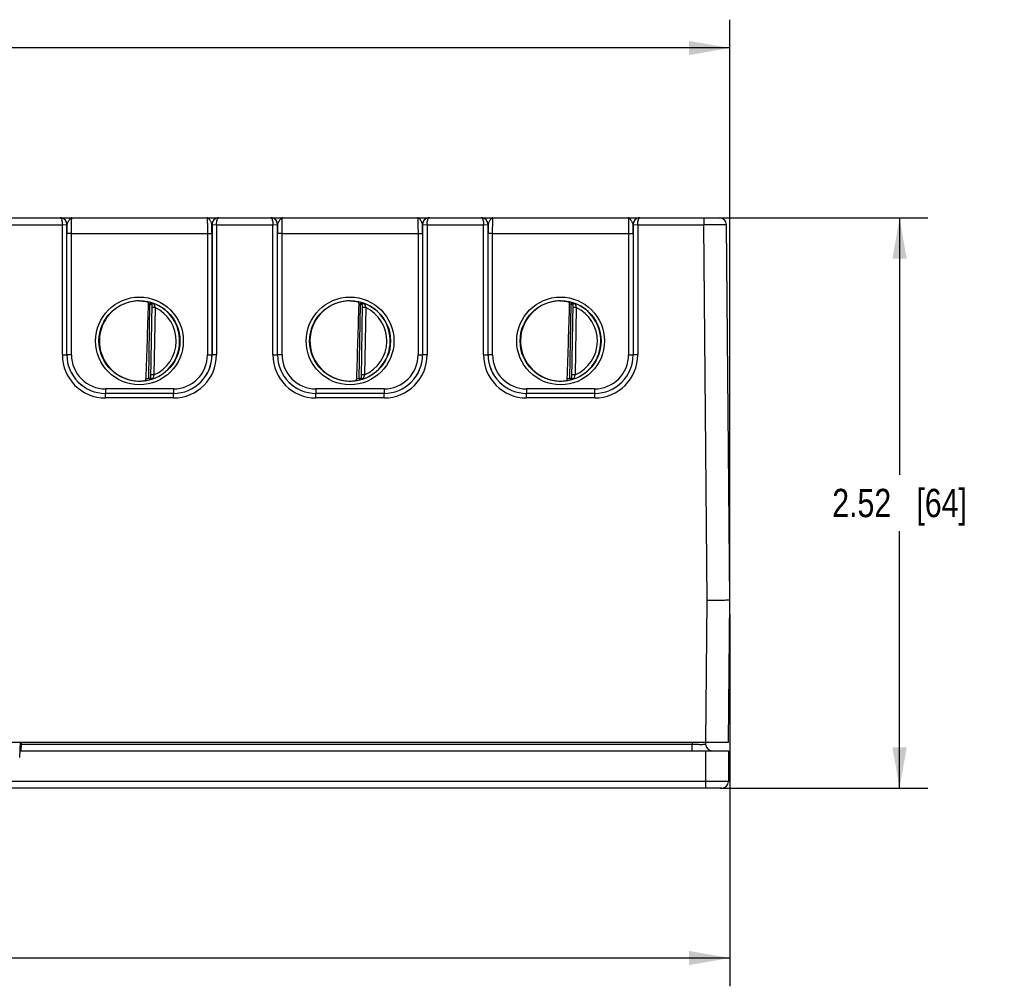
# Model space of a CAD drawing. Header units: inches. Extents: x 0 to 34, y 0 to 22.
# Tile 33 of 97: x 16.9 to 21.2, y 5.3 to 9.5. Entities that reach past the tile are written whole.
import ezdxf

# ---------------------------------------------------------------- set-up
doc = ezdxf.new("R2010")
doc.units = ezdxf.units.IN
doc.header["$LTSCALE"] = 1.87
doc.header["$MEASUREMENT"] = 0
doc.layers.get('0').update_dxf_attribs({"linetype": 'CONTINUOUS'})
doc.layers.add('DIMENSIONS', color=7, linetype='CONTINUOUS')
doc.styles.get("Standard").update_dxf_attribs({"font": 'txt', "width": 0.8})
doc.dimstyles.new('DIMSTYLE_3', dxfattribs={"dimtxt": 0.125, "dimasz": 0.18, "dimexe": 0.125, "dimexo": 0.0625, "dimgap": 0.0625, "dimtad": 0, "dimtih": 1, "dimtoh": 1, "dimzin": 4, "dimdsep": 46, "dimtxsty": 'STANDARD', "dimblk": '_FILLED', "dimblk1": '_FILLED', "dimblk2": '_FILLED', "dimcen": 0.09, "dimadec": 0, "dimazin": 0, "dimtp": 0.001, "dimtm": 0.001, "dimtfac": 1, "dimtofl": 0, "dimtmove": 0, "dimatfit": 3, "dimldrblk": '_FILLED', "dimfxl": 1, "dimtolj": 1, "dimtzin": 4, "dimarcsym": 0})

# ---------------------------------------------------------------- blocks, each defined once
blk = doc.blocks.new('_FILLED')
at = {"color": 0, "linetype": 'BYBLOCK'}
blk.add_solid([(0, 0), (-1, 0.174), (-1, -0.174)], dxfattribs=at)
blk = doc.blocks.new('*D34')
at = {"layer": 'DIMENSIONS', "color": 2, "linetype": 'CONTINUOUS'}
for p, q in [((19.9888, 6.9074), (19.9888, 5.2647)), ((3.9946, 6.2424), (3.9946, 5.2647)), ((3.9946, 5.3897), (11.2667, 5.3897)), ((19.9888, 5.3897), (12.7167, 5.3897))]:
    blk.add_line(p, q, dxfattribs=at)
at = {"layer": 'DIMENSIONS', "color": 2, "linetype": 'CONTINUOUS', "xscale": 0.18, "yscale": 0.18, "zscale": 0.18, "rotation": 180}
blk.add_blockref('_FILLED', (3.9946, 5.3897), dxfattribs=at)
at = {"layer": 'DIMENSIONS', "color": 2, "linetype": 'CONTINUOUS', "xscale": 0.18, "yscale": 0.18, "zscale": 0.18}
blk.add_blockref('_FILLED', (19.9888, 5.3897), dxfattribs=at)
at = {"layer": 'DIMENSIONS', "color": 2, "linetype": 'CONTINUOUS', "insert": (11.9917, 5.4522), "char_height": 0.125, "width": 1.325, "attachment_point": 2, "line_spacing_factor": 0.9}
blk.add_mtext('15.99{\\Ftxt.shx;\\W1.000000;\\H0.125000; }[406.3]', dxfattribs=at)
blk = doc.blocks.new('*D36')
at = {"layer": 'DIMENSIONS', "color": 2, "linetype": 'CONTINUOUS'}
for p, q in [((19.9368, 8.6589), (20.8638, 8.6589)), ((20.7388, 8.6589), (20.7388, 7.5243)), ((20.7388, 6.1397), (20.7388, 7.2743)), ((19.9457, 6.1397), (20.8638, 6.1397))]:
    blk.add_line(p, q, dxfattribs=at)
at = {"layer": 'DIMENSIONS', "color": 2, "linetype": 'CONTINUOUS', "xscale": 0.18, "yscale": 0.18, "zscale": 0.18}
for p, rotation in [((20.7388, 8.6589), 90), ((20.7388, 6.1397), 270)]:
    blk.add_blockref('_FILLED', p, dxfattribs=dict(at, rotation=rotation))
at = {"layer": 'DIMENSIONS', "color": 2, "linetype": 'CONTINUOUS', "insert": (20.7388, 7.4618), "char_height": 0.125, "width": 0.925, "attachment_point": 2, "line_spacing_factor": 0.9}
blk.add_mtext('2.52{\\Ftxt.shx;\\W1.000000;\\H0.125000; }[64]', dxfattribs=at)
blk = doc.blocks.new('*D39')
at = {"layer": 'DIMENSIONS', "color": 2, "linetype": 'CONTINUOUS'}
for p, q in [((6.5295, 7.4106), (6.5295, 9.5339)), ((19.9888, 7.0324), (19.9888, 9.5339)), ((6.5295, 9.4089), (12.5341, 9.4089)), ((19.9888, 9.4089), (13.9841, 9.4089))]:
    blk.add_line(p, q, dxfattribs=at)
at = {"layer": 'DIMENSIONS', "color": 2, "linetype": 'CONTINUOUS', "xscale": 0.18, "yscale": 0.18, "zscale": 0.18, "rotation": 180}
blk.add_blockref('_FILLED', (6.5295, 9.4089), dxfattribs=at)
at = {"layer": 'DIMENSIONS', "color": 2, "linetype": 'CONTINUOUS', "xscale": 0.18, "yscale": 0.18, "zscale": 0.18}
blk.add_blockref('_FILLED', (19.9888, 9.4089), dxfattribs=at)
at = {"layer": 'DIMENSIONS', "color": 2, "linetype": 'CONTINUOUS', "insert": (13.2591, 9.4714), "char_height": 0.125, "width": 1.325, "attachment_point": 2, "line_spacing_factor": 0.9}
blk.add_mtext('13.46{\\Ftxt.shx;\\W1.000000;\\H0.125000; }[341.9]', dxfattribs=at)

msp = doc.modelspace()

# ---------------------------------------------------------------- linework, layer by layer
at = {"color": 7, "linetype": 'CONTINUOUS'}
for p, q in [((16.8021, 8.6589), (17.0315, 8.6589)), ((17.0317, 8.6589), (17.7318, 8.6589)), ((17.7321, 8.6589), (17.9615, 8.6589)), ((17.9617, 8.6589), (18.6618, 8.6589)), ((18.6621, 8.6589), (18.8915, 8.6589)), ((18.8917, 8.6589), (19.5918, 8.6589)), ((19.5921, 8.6589), (19.9443, 8.6589)), ((19.8743, 8.6589), (19.8743, 8.6286)), ((16.7923, 8.6286), (17.0413, 8.6286)), ((17.0413, 8.6286), (17.0613, 8.6289)), ((17.0414, 8.0533), (17.0413, 8.6286)), ((17.0614, 8.0535), (17.0613, 8.6289)), ((17.7023, 8.6289), (17.7022, 8.0535)), ((17.7023, 8.6289), (17.7223, 8.6286)), ((17.7223, 8.6286), (17.7222, 8.0533)), ((17.7223, 8.6286), (17.9713, 8.6286)), ((17.9713, 8.6286), (17.9913, 8.6289)), ((17.9714, 8.0533), (17.9713, 8.6286)), ((17.9914, 8.0535), (17.9913, 8.6289)), ((18.6323, 8.6289), (18.6322, 8.0535)), ((18.6323, 8.6289), (18.6523, 8.6286)), ((18.6523, 8.6286), (18.6522, 8.0533)), ((18.6523, 8.6286), (18.9013, 8.6286)), ((18.9013, 8.6286), (18.9213, 8.6289)), ((18.9014, 8.0533), (18.9013, 8.6286)), ((18.9214, 8.0535), (18.9213, 8.6289)), ((19.5623, 8.6289), (19.5622, 8.0535)), ((19.5623, 8.6289), (19.5823, 8.6286)), ((19.5823, 8.6286), (19.5822, 8.0533)), ((19.5823, 8.6286), (19.8743, 8.6286)), ((19.8888, 6.969), (19.8743, 8.6286)), ((19.9888, 6.9699), (19.9743, 8.6292)), ((17.0615, 8.0536), (17.0615, 8.5897)), ((17.0815, 8.5895), (17.0615, 8.5897)), ((17.0815, 8.5895), (17.682, 8.5895)), ((17.0815, 8.0534), (17.0815, 8.5895)), ((17.682, 8.5895), (17.702, 8.5897)), ((17.682, 8.5895), (17.6821, 8.0534)), ((17.702, 8.5897), (17.7021, 8.0536)), ((17.9915, 8.0536), (17.9915, 8.5897)), ((18.0115, 8.5895), (17.9915, 8.5897)), ((18.0115, 8.5895), (18.612, 8.5895)), ((18.0115, 8.0534), (18.0115, 8.5895)), ((18.612, 8.5895), (18.632, 8.5897)), ((18.612, 8.5895), (18.6121, 8.0534)), ((18.632, 8.5897), (18.6321, 8.0536)), ((18.9215, 8.0536), (18.9215, 8.5897)), ((18.9415, 8.5895), (18.9215, 8.5897)), ((18.9415, 8.5895), (19.542, 8.5895)), ((18.9415, 8.0534), (18.9415, 8.5895)), ((19.542, 8.5895), (19.562, 8.5897)), ((19.542, 8.5895), (19.5421, 8.0534)), ((19.562, 8.5897), (19.5621, 8.0536)), ((17.4225, 7.951), (17.4282, 8.2773)), ((17.4282, 8.2773), (17.4304, 8.2848)), ((17.4282, 8.2773), (17.4361, 8.2771)), ((17.4304, 8.2848), (17.4304, 8.2852)), ((17.4361, 8.2775), (17.4304, 7.9505)), ((17.4509, 8.2621), (17.4359, 8.2623)), ((17.4509, 8.2621), (17.4457, 7.9654)), ((18.3525, 7.951), (18.3582, 8.2773)), ((18.3582, 8.2773), (18.3604, 8.2848)), ((18.3582, 8.2773), (18.3661, 8.2771)), ((18.3604, 8.2848), (18.3604, 8.2852)), ((18.3661, 8.2775), (18.3604, 7.9505)), ((18.3809, 8.2621), (18.3659, 8.2623)), ((18.3809, 8.2621), (18.3757, 7.9654)), ((19.2825, 7.951), (19.2882, 8.2773)), ((19.2882, 8.2773), (19.2904, 8.2848)), ((19.2882, 8.2773), (19.2961, 8.2771)), ((19.2904, 8.2848), (19.2904, 8.2852)), ((19.2961, 8.2775), (19.2904, 7.9505)), ((19.3109, 8.2621), (19.2959, 8.2623)), ((19.3109, 8.2621), (19.3057, 7.9654)), ((17.0414, 8.0533), (17.0614, 8.0535)), ((17.0614, 8.0535), (17.0615, 8.0536)), ((17.0815, 8.0534), (17.0615, 8.0536)), ((17.6821, 8.0534), (17.7021, 8.0536)), ((17.7022, 8.0535), (17.7021, 8.0536)), ((17.7222, 8.0533), (17.7022, 8.0535)), ((17.9714, 8.0533), (17.9914, 8.0535)), ((17.9914, 8.0535), (17.9915, 8.0536)), ((18.0115, 8.0534), (17.9915, 8.0536)), ((18.6121, 8.0534), (18.6321, 8.0536)), ((18.6322, 8.0535), (18.6321, 8.0536)), ((18.6522, 8.0533), (18.6322, 8.0535)), ((18.9014, 8.0533), (18.9214, 8.0535)), ((18.9214, 8.0535), (18.9215, 8.0536)), ((18.9415, 8.0534), (18.9215, 8.0536)), ((19.5421, 8.0534), (19.5621, 8.0536)), ((19.5622, 8.0535), (19.5621, 8.0536)), ((19.5822, 8.0533), (19.5622, 8.0535)), ((17.4457, 7.9654), (17.4307, 7.9657)), ((18.3757, 7.9654), (18.3607, 7.9657)), ((19.3057, 7.9654), (19.2907, 7.9657)), ((17.4225, 7.951), (17.4304, 7.9509)), ((17.4225, 7.951), (17.4244, 7.9434)), ((17.4244, 7.943), (17.4244, 7.9434)), ((18.3525, 7.951), (18.3604, 7.9509)), ((18.3525, 7.951), (18.3544, 7.9434)), ((18.3544, 7.943), (18.3544, 7.9434)), ((19.2825, 7.951), (19.2904, 7.9509)), ((19.2825, 7.951), (19.2844, 7.9434)), ((19.2844, 7.943), (19.2844, 7.9434)), ((17.5321, 7.9034), (17.2314, 7.9034)), ((17.2314, 7.9034), (17.2314, 7.8836)), ((17.5321, 7.8836), (17.2314, 7.8836)), ((17.2314, 7.8835), (17.2314, 7.8836)), ((17.5322, 7.8835), (17.2314, 7.8835)), ((17.2314, 7.8634), (17.2314, 7.8835)), ((17.5321, 7.9034), (17.5321, 7.8836)), ((17.5322, 7.8835), (17.5321, 7.8836)), ((17.5322, 7.8634), (17.5322, 7.8835)), ((18.4621, 7.9034), (18.1614, 7.9034)), ((18.1614, 7.9034), (18.1614, 7.8836)), ((18.4621, 7.8836), (18.1614, 7.8836)), ((18.1614, 7.8835), (18.1614, 7.8836)), ((18.4622, 7.8835), (18.1614, 7.8835)), ((18.1614, 7.8634), (18.1614, 7.8835)), ((18.4621, 7.9034), (18.4621, 7.8836)), ((18.4622, 7.8835), (18.4621, 7.8836)), ((18.4622, 7.8634), (18.4622, 7.8835)), ((19.3921, 7.9034), (19.0914, 7.9034)), ((19.0914, 7.9034), (19.0914, 7.8836)), ((19.3921, 7.8836), (19.0914, 7.8836)), ((19.0914, 7.8835), (19.0914, 7.8836)), ((19.3922, 7.8835), (19.0914, 7.8835)), ((19.0914, 7.8634), (19.0914, 7.8835)), ((19.3921, 7.9034), (19.3921, 7.8836)), ((19.3922, 7.8835), (19.3921, 7.8836)), ((19.3922, 7.8634), (19.3922, 7.8835)), ((17.5322, 7.8634), (17.2314, 7.8634)), ((18.4622, 7.8634), (18.1614, 7.8634)), ((19.3922, 7.8634), (19.0914, 7.8634)), ((19.8833, 6.3409), (19.8888, 6.969)), ((19.9833, 6.3409), (19.9888, 6.9699)), ((19.9833, 6.3409), (3.9949, 6.3409)), ((16.8543, 6.3409), (16.852, 6.2757)), ((16.8591, 6.3339), (16.8579, 6.3049)), ((16.8593, 6.3409), (16.8591, 6.3339)), ((16.8591, 6.3339), (19.8223, 6.3339)), ((19.8221, 6.3409), (19.8223, 6.3339)), ((19.8223, 6.3049), (19.8223, 6.3339)), ((19.882, 6.3409), (19.8823, 6.3339)), ((16.8579, 6.3049), (19.9832, 6.3049)), ((19.8832, 6.1397), (19.8832, 6.3049)), ((19.9832, 6.3049), (19.9832, 6.1697)), ((19.9832, 6.1697), (3.9946, 6.1697)), ((19.9532, 6.1397), (4.0246, 6.1397))]:
    msp.add_line(p, q, dxfattribs=at)
for centre, radius in [((17.3818, 8.115), 0.1937), ((18.3118, 8.115), 0.1937), ((19.2418, 8.115), 0.1937), ((17.3818, 8.1149), 0.1787), ((18.3118, 8.1149), 0.1787), ((19.2418, 8.1149), 0.1787)]:
    msp.add_circle(centre, radius, dxfattribs=at)
for centre, radius, start, end in [((17.0317, 8.6292), 0.0297, 88.3389, 89.9991), ((17.0317, 8.629), 0.0299, 86.3209, 88.3386), ((17.0317, 8.6289), 0.03, 359.9956, 86.3359), ((17.7318, 8.6289), 0.03, 93.6673, 180.0048), ((17.7319, 8.629), 0.0299, 91.6744, 93.6823), ((17.7318, 8.6292), 0.0298, 90.0009, 91.6742), ((17.9617, 8.6292), 0.0297, 88.3389, 89.9991), ((17.9617, 8.629), 0.0299, 86.3209, 88.3386), ((17.9617, 8.6289), 0.03, 359.9956, 86.3359), ((18.6618, 8.6289), 0.03, 93.6673, 180.0048), ((18.6619, 8.629), 0.0299, 91.6744, 93.6823), ((18.6618, 8.6292), 0.0298, 90.0009, 91.6742), ((18.8917, 8.6292), 0.0297, 88.3389, 89.9991), ((18.8917, 8.629), 0.0299, 86.3209, 88.3386), ((18.8917, 8.6289), 0.03, 359.9956, 86.3359), ((19.5918, 8.6289), 0.03, 93.6673, 180.0048), ((19.5919, 8.629), 0.0299, 91.6744, 93.6823), ((19.5918, 8.6292), 0.0298, 90.0009, 91.6742), ((19.9443, 8.6289), 0.03, 0.5, 89.9993), ((21.8577, 8.5893), 4.7961, 179.5267, 179.9952), ((13.1611, 8.5904), 4.5409, 359.9916, 0.4864), ((22.7877, 8.5893), 4.7961, 179.5267, 179.9952), ((14.0911, 8.5904), 4.5409, 359.9916, 0.4864), ((23.7177, 8.5893), 4.7961, 179.5267, 179.9952), ((15.0211, 8.5904), 4.5409, 359.9916, 0.4864), ((17.3809, 8.1218), 0.1702, 89.6934, 97.5978), ((-106.8184, 11.9862), 124.2954, 358.13849, 358.290847), ((17.3818, 8.1149), 0.1768, 74.0306, 78.9352), ((17.3818, 8.1149), 0.1689, 74.0306, 76.3334), ((17.4282, 8.2776), 0.00787, 359.0045, 74.0711), ((17.4282, 8.2773), 0.00787, 359.003, 74.039), ((17.3818, 8.1149), 0.1776, 289.2043, 68.7983), ((17.3818, 8.1149), 0.1626, 293.1447, 64.8553), ((18.3109, 8.1218), 0.1702, 89.6934, 97.5978), ((-105.8884, 11.9862), 124.2954, 358.13849, 358.290847), ((18.3118, 8.1149), 0.1768, 74.0306, 78.9352), ((18.3118, 8.1149), 0.1689, 74.0306, 76.3334), ((18.3582, 8.2776), 0.00787, 359.0045, 74.0711), ((18.3582, 8.2773), 0.00787, 359.003, 74.039), ((18.3118, 8.1149), 0.1776, 289.2043, 68.7983), ((18.3118, 8.1149), 0.1626, 293.1447, 64.8553), ((19.2409, 8.1218), 0.1702, 89.6934, 97.5978), ((-104.9584, 11.9862), 124.2954, 358.13849, 358.290847), ((19.2418, 8.1149), 0.1768, 74.0306, 78.9352), ((19.2418, 8.1149), 0.1689, 74.0306, 76.3334), ((19.2882, 8.2776), 0.00787, 359.0045, 74.0711), ((19.2882, 8.2773), 0.00787, 359.003, 74.039), ((19.2418, 8.1149), 0.1776, 289.2043, 68.7983), ((19.2418, 8.1149), 0.1626, 293.1447, 64.8553), ((17.2314, 8.0533), 0.19, 180.0118, 270.0063), ((17.2314, 8.0535), 0.17, 180.0096, 270.011), ((17.2314, 8.0535), 0.17, 179.9861, 269.9979), ((17.2314, 8.0533), 0.15, 179.9815, 270.0004), ((17.5321, 8.0535), 0.17, 270.0021, 0.0138), ((17.5321, 8.0533), 0.15, 269.9996, 0.0185), ((17.5322, 8.0535), 0.17, 269.9894, 359.9908), ((17.5322, 8.0533), 0.19, 269.9937, 359.9882), ((18.1614, 8.0533), 0.19, 180.0118, 270.0063), ((18.1614, 8.0535), 0.17, 180.0096, 270.011), ((18.1614, 8.0535), 0.17, 179.9861, 269.9979), ((18.1614, 8.0533), 0.15, 179.9815, 270.0004), ((18.4621, 8.0535), 0.17, 270.0021, 0.0138), ((18.4621, 8.0533), 0.15, 269.9996, 0.0185), ((18.4622, 8.0535), 0.17, 269.9894, 359.9908), ((18.4622, 8.0533), 0.19, 269.9937, 359.9882), ((19.0914, 8.0533), 0.19, 180.0118, 270.0063), ((19.0914, 8.0535), 0.17, 180.0096, 270.011), ((19.0914, 8.0535), 0.17, 179.9861, 269.9979), ((19.0914, 8.0533), 0.15, 179.9815, 270.0004), ((19.3921, 8.0535), 0.17, 270.0021, 0.0138), ((19.3921, 8.0533), 0.15, 269.9996, 0.0185), ((19.3922, 8.0535), 0.17, 269.9894, 359.9908), ((19.3922, 8.0533), 0.19, 269.9937, 359.9882), ((17.3806, 8.1077), 0.1698, 260.3921, 270.4028), ((17.3807, 8.1039), 0.166, 270.3799, 277.8478), ((17.3818, 8.1149), 0.1768, 277.0061, 283.9694), ((17.3818, 8.1149), 0.1689, 280.0967, 283.9685), ((17.4225, 7.951), 0.00787, 283.961, 358.9969), ((17.4225, 7.9507), 0.00787, 283.9297, 358.9962), ((18.3106, 8.1077), 0.1698, 260.3921, 270.4028), ((18.3107, 8.1039), 0.166, 270.3799, 277.8478), ((18.3118, 8.1149), 0.1768, 277.0061, 283.9694), ((18.3118, 8.1149), 0.1689, 280.0967, 283.9685), ((18.3525, 7.951), 0.00787, 283.961, 358.9969), ((18.3525, 7.9507), 0.00787, 283.9297, 358.9962), ((19.2406, 8.1077), 0.1698, 260.3921, 270.4028), ((19.2407, 8.1039), 0.166, 270.3799, 277.8478), ((19.2418, 8.1149), 0.1768, 277.0061, 283.9694), ((19.2418, 8.1149), 0.1689, 280.0967, 283.9685), ((19.2825, 7.951), 0.00787, 283.961, 358.9969), ((19.2825, 7.9507), 0.00787, 283.9297, 358.9962), ((19.9122, 6.3349), 0.03, 182, 270), ((16.8579, 6.2999), 0.005, 90, 178), ((19.9532, 6.1697), 0.03, 270, 360)]:
    msp.add_arc(centre, radius, start, end, dxfattribs=at)
for centre in [(17.3818, 8.115), (18.3118, 8.115), (19.2418, 8.115)]:
    msp.add_ellipse(centre, major_axis=(0, 0.1771), ratio=1, start_param=0.132587, end_param=2.974099, dxfattribs=at)
for points, knots in [([(17.0613, 8.6289), (17.0613, 8.6329), (17.0597, 8.6409), (17.0529, 8.6509), (17.043, 8.6574), (17.0353, 8.6589), (17.0315, 8.6589)], [0, 0, 0, 0, 0.256492, 0.508974, 0.756216, 1, 1, 1, 1]), ([(17.0315, 8.6589), (17.0329, 8.6589), (17.0352, 8.6571), (17.037, 8.6538), (17.0392, 8.6484), (17.0409, 8.6399), (17.0413, 8.6326), (17.0413, 8.6286)], [0, 0, 0, 0, 0.128982, 0.224559, 0.343845, 0.645468, 1, 1, 1, 1]), ([(17.0831, 8.6589), (17.081, 8.6589), (17.0775, 8.657), (17.0739, 8.6532), (17.0709, 8.6491), (17.068, 8.6444), (17.0652, 8.6393), (17.0628, 8.6342), (17.0618, 8.6306), (17.0617, 8.6289)], [0, 0, 0, 0, 0.168521, 0.280181, 0.411726, 0.559028, 0.714405, 0.866307, 1, 1, 1, 1]), ([(17.0815, 8.5895), (17.0815, 8.594), (17.0816, 8.6029), (17.0816, 8.6158), (17.0818, 8.6276), (17.082, 8.638), (17.0822, 8.6455), (17.0824, 8.6505), (17.0825, 8.6534), (17.0826, 8.6557), (17.0828, 8.6574), (17.0829, 8.6582), (17.083, 8.6589), (17.0831, 8.6589)], [0, 0, 0, 0, 0.195388, 0.382997, 0.55573, 0.707009, 0.831104, 0.881444, 0.92332, 0.956338, 0.9802, 0.994716, 1, 1, 1, 1]), ([(17.6804, 8.6589), (17.6806, 8.6589), (17.6806, 8.6582), (17.6808, 8.6574), (17.6809, 8.6557), (17.6811, 8.6534), (17.6812, 8.6505), (17.6814, 8.6455), (17.6816, 8.638), (17.6818, 8.6276), (17.6819, 8.6158), (17.682, 8.6029), (17.682, 8.594), (17.682, 8.5895)], [0, 0, 0, 0, 0.00528, 0.019792, 0.043653, 0.076672, 0.118546, 0.168884, 0.292972, 0.444249, 0.616976, 0.804584, 1, 1, 1, 1]), ([(17.7019, 8.6289), (17.7018, 8.6306), (17.7007, 8.6342), (17.6984, 8.6393), (17.6956, 8.6444), (17.6926, 8.6491), (17.6896, 8.6532), (17.6861, 8.657), (17.6826, 8.6589), (17.6804, 8.6589)], [0, 0, 0, 0, 0.133701, 0.2856, 0.440977, 0.588274, 0.719819, 0.831497, 1, 1, 1, 1]), ([(17.7321, 8.6589), (17.7283, 8.6589), (17.7206, 8.6574), (17.7107, 8.6509), (17.7039, 8.6409), (17.7023, 8.6329), (17.7023, 8.6289)], [0, 0, 0, 0, 0.243779, 0.49102, 0.743511, 1, 1, 1, 1]), ([(17.7223, 8.6287), (17.7223, 8.6326), (17.7227, 8.6399), (17.7244, 8.6484), (17.7265, 8.6538), (17.7284, 8.6571), (17.7307, 8.6589), (17.7321, 8.6589)], [0, 0, 0, 0, 0.354567, 0.656174, 0.775453, 0.871014, 1, 1, 1, 1]), ([(17.9913, 8.6289), (17.9913, 8.6329), (17.9897, 8.6409), (17.9829, 8.6509), (17.973, 8.6574), (17.9653, 8.6589), (17.9615, 8.6589)], [0, 0, 0, 0, 0.256492, 0.508974, 0.756216, 1, 1, 1, 1]), ([(17.9615, 8.6589), (17.9629, 8.6589), (17.9652, 8.6571), (17.967, 8.6538), (17.9692, 8.6484), (17.9709, 8.6399), (17.9713, 8.6326), (17.9713, 8.6286)], [0, 0, 0, 0, 0.128982, 0.224559, 0.343845, 0.645468, 1, 1, 1, 1]), ([(18.0131, 8.6589), (18.011, 8.6589), (18.0075, 8.657), (18.0039, 8.6532), (18.0009, 8.6491), (17.998, 8.6444), (17.9952, 8.6393), (17.9928, 8.6342), (17.9918, 8.6306), (17.9917, 8.6289)], [0, 0, 0, 0, 0.168521, 0.280181, 0.411726, 0.559028, 0.714405, 0.866307, 1, 1, 1, 1]), ([(18.0115, 8.5895), (18.0115, 8.594), (18.0116, 8.6029), (18.0116, 8.6158), (18.0118, 8.6276), (18.012, 8.638), (18.0122, 8.6455), (18.0124, 8.6505), (18.0125, 8.6534), (18.0126, 8.6557), (18.0128, 8.6574), (18.0129, 8.6582), (18.013, 8.6589), (18.0131, 8.6589)], [0, 0, 0, 0, 0.195388, 0.382997, 0.55573, 0.707009, 0.831104, 0.881444, 0.92332, 0.956338, 0.9802, 0.994716, 1, 1, 1, 1]), ([(18.6104, 8.6589), (18.6106, 8.6589), (18.6106, 8.6582), (18.6108, 8.6574), (18.6109, 8.6557), (18.6111, 8.6534), (18.6112, 8.6505), (18.6114, 8.6455), (18.6116, 8.638), (18.6118, 8.6276), (18.6119, 8.6158), (18.612, 8.6029), (18.612, 8.594), (18.612, 8.5895)], [0, 0, 0, 0, 0.00528, 0.019792, 0.043653, 0.076672, 0.118546, 0.168884, 0.292972, 0.444249, 0.616976, 0.804584, 1, 1, 1, 1]), ([(18.6319, 8.6289), (18.6318, 8.6306), (18.6307, 8.6342), (18.6284, 8.6393), (18.6256, 8.6444), (18.6226, 8.6491), (18.6196, 8.6532), (18.6161, 8.657), (18.6126, 8.6589), (18.6104, 8.6589)], [0, 0, 0, 0, 0.133701, 0.2856, 0.440977, 0.588274, 0.719819, 0.831497, 1, 1, 1, 1]), ([(18.6621, 8.6589), (18.6583, 8.6589), (18.6506, 8.6574), (18.6407, 8.6509), (18.6339, 8.6409), (18.6323, 8.6329), (18.6323, 8.6289)], [0, 0, 0, 0, 0.243779, 0.49102, 0.743511, 1, 1, 1, 1]), ([(18.6523, 8.6287), (18.6523, 8.6326), (18.6527, 8.6399), (18.6544, 8.6484), (18.6565, 8.6538), (18.6584, 8.6571), (18.6607, 8.6589), (18.6621, 8.6589)], [0, 0, 0, 0, 0.354567, 0.656174, 0.775453, 0.871014, 1, 1, 1, 1]), ([(18.9213, 8.6289), (18.9213, 8.6329), (18.9197, 8.6409), (18.9129, 8.6509), (18.903, 8.6574), (18.8953, 8.6589), (18.8915, 8.6589)], [0, 0, 0, 0, 0.256492, 0.508974, 0.756216, 1, 1, 1, 1]), ([(18.8915, 8.6589), (18.8929, 8.6589), (18.8952, 8.6571), (18.897, 8.6538), (18.8992, 8.6484), (18.9009, 8.6399), (18.9013, 8.6326), (18.9013, 8.6286)], [0, 0, 0, 0, 0.128982, 0.224559, 0.343845, 0.645468, 1, 1, 1, 1]), ([(18.9431, 8.6589), (18.941, 8.6589), (18.9375, 8.657), (18.9339, 8.6532), (18.9309, 8.6491), (18.928, 8.6444), (18.9252, 8.6393), (18.9228, 8.6342), (18.9218, 8.6306), (18.9217, 8.6289)], [0, 0, 0, 0, 0.168521, 0.280181, 0.411726, 0.559028, 0.714405, 0.866307, 1, 1, 1, 1]), ([(18.9415, 8.5895), (18.9415, 8.594), (18.9416, 8.6029), (18.9416, 8.6158), (18.9418, 8.6276), (18.942, 8.638), (18.9422, 8.6455), (18.9424, 8.6505), (18.9425, 8.6534), (18.9426, 8.6557), (18.9428, 8.6574), (18.9429, 8.6582), (18.943, 8.6589), (18.9431, 8.6589)], [0, 0, 0, 0, 0.195388, 0.382997, 0.55573, 0.707009, 0.831104, 0.881444, 0.92332, 0.956338, 0.9802, 0.994716, 1, 1, 1, 1]), ([(19.5404, 8.6589), (19.5406, 8.6589), (19.5406, 8.6582), (19.5408, 8.6574), (19.5409, 8.6557), (19.5411, 8.6534), (19.5412, 8.6505), (19.5414, 8.6455), (19.5416, 8.638), (19.5418, 8.6276), (19.5419, 8.6158), (19.542, 8.6029), (19.542, 8.594), (19.542, 8.5895)], [0, 0, 0, 0, 0.00528, 0.019792, 0.043653, 0.076672, 0.118546, 0.168884, 0.292972, 0.444249, 0.616976, 0.804584, 1, 1, 1, 1]), ([(19.5619, 8.6289), (19.5618, 8.6306), (19.5607, 8.6342), (19.5584, 8.6393), (19.5556, 8.6444), (19.5526, 8.6491), (19.5496, 8.6532), (19.5461, 8.657), (19.5426, 8.6589), (19.5404, 8.6589)], [0, 0, 0, 0, 0.133701, 0.2856, 0.440977, 0.588274, 0.719819, 0.831497, 1, 1, 1, 1]), ([(19.5921, 8.6589), (19.5883, 8.6589), (19.5806, 8.6574), (19.5707, 8.6509), (19.5639, 8.6409), (19.5623, 8.6329), (19.5623, 8.6289)], [0, 0, 0, 0, 0.243779, 0.49102, 0.743511, 1, 1, 1, 1]), ([(19.5823, 8.6287), (19.5823, 8.6326), (19.5827, 8.6399), (19.5844, 8.6484), (19.5865, 8.6538), (19.5884, 8.6571), (19.5907, 8.6589), (19.5921, 8.6589)], [0, 0, 0, 0, 0.354567, 0.656174, 0.775453, 0.871014, 1, 1, 1, 1]), ([(19.8743, 8.6286), (19.8808, 8.6287), (19.8936, 8.6287), (19.9121, 8.6288), (19.9291, 8.6288), (19.9422, 8.6289), (19.9514, 8.6289), (19.9572, 8.629), (19.9622, 8.629), (19.9664, 8.629), (19.9693, 8.6291), (19.9712, 8.6291), (19.9723, 8.6291), (19.9731, 8.6291), (19.9738, 8.6291), (19.974, 8.6292), (19.9743, 8.6291), (19.9743, 8.6292)], [0, 0, 0, 0, 0.195094, 0.382676, 0.555563, 0.707098, 0.773001, 0.83146, 0.881912, 0.923869, 0.956931, 0.970021, 0.980776, 0.989168, 0.995175, 0.998788, 1, 1, 1, 1]), ([(17.3818, 8.292), (17.385, 8.292), (17.3963, 8.2916), (17.4077, 8.2901), (17.4157, 8.2884)], [0, 0, 0, 0, 0.278832, 1, 1, 1, 1]), ([(17.4217, 8.279), (17.4217, 8.2812), (17.4209, 8.2854), (17.4174, 8.288), (17.4157, 8.2884)], [0, 0, 0, 0, 0.563337, 1, 1, 1, 1]), ([(17.4304, 8.2852), (17.4304, 8.2852), (17.4306, 8.2852), (17.4307, 8.2852), (17.4311, 8.2851), (17.4319, 8.2849), (17.4331, 8.2846), (17.435, 8.2841), (17.4373, 8.2834), (17.441, 8.2823), (17.444, 8.2812), (17.446, 8.2805)], [0, 0, 0, 0, 0.004691, 0.018386, 0.041162, 0.072769, 0.161122, 0.280471, 0.427535, 0.598893, 1, 1, 1, 1]), ([(17.4361, 8.2775), (17.4361, 8.2781), (17.4374, 8.2792), (17.4406, 8.2804), (17.444, 8.2812), (17.446, 8.2805)], [0, 0, 0, 0, 0.15483, 0.406028, 1, 1, 1, 1]), ([(17.446, 8.2805), (17.4461, 8.2799), (17.4476, 8.2737), (17.4492, 8.2676), (17.4509, 8.2621)], [0, 0, 0, 0, 0.097081, 1, 1, 1, 1]), ([(18.3118, 8.292), (18.315, 8.292), (18.3263, 8.2916), (18.3377, 8.2901), (18.3457, 8.2884)], [0, 0, 0, 0, 0.278832, 1, 1, 1, 1]), ([(18.3517, 8.279), (18.3517, 8.2812), (18.3509, 8.2854), (18.3474, 8.288), (18.3457, 8.2884)], [0, 0, 0, 0, 0.563337, 1, 1, 1, 1]), ([(18.3604, 8.2852), (18.3604, 8.2852), (18.3606, 8.2852), (18.3607, 8.2852), (18.3611, 8.2851), (18.3619, 8.2849), (18.3631, 8.2846), (18.365, 8.2841), (18.3673, 8.2834), (18.371, 8.2823), (18.374, 8.2812), (18.376, 8.2805)], [0, 0, 0, 0, 0.004691, 0.018386, 0.041162, 0.072769, 0.161122, 0.280471, 0.427535, 0.598893, 1, 1, 1, 1]), ([(18.3661, 8.2775), (18.3661, 8.2781), (18.3674, 8.2792), (18.3706, 8.2804), (18.374, 8.2812), (18.376, 8.2805)], [0, 0, 0, 0, 0.15483, 0.406028, 1, 1, 1, 1]), ([(18.376, 8.2805), (18.3761, 8.2799), (18.3776, 8.2737), (18.3792, 8.2676), (18.3809, 8.2621)], [0, 0, 0, 0, 0.097081, 1, 1, 1, 1]), ([(19.2418, 8.292), (19.245, 8.292), (19.2563, 8.2916), (19.2677, 8.2901), (19.2757, 8.2884)], [0, 0, 0, 0, 0.278832, 1, 1, 1, 1]), ([(19.2817, 8.279), (19.2817, 8.2812), (19.2809, 8.2854), (19.2774, 8.288), (19.2757, 8.2884)], [0, 0, 0, 0, 0.563337, 1, 1, 1, 1]), ([(19.2904, 8.2852), (19.2904, 8.2852), (19.2906, 8.2852), (19.2907, 8.2852), (19.2911, 8.2851), (19.2919, 8.2849), (19.2931, 8.2846), (19.295, 8.2841), (19.2973, 8.2834), (19.301, 8.2823), (19.304, 8.2812), (19.306, 8.2805)], [0, 0, 0, 0, 0.004691, 0.018386, 0.041162, 0.072769, 0.161122, 0.280471, 0.427535, 0.598893, 1, 1, 1, 1]), ([(19.2961, 8.2775), (19.2961, 8.2781), (19.2974, 8.2792), (19.3006, 8.2804), (19.304, 8.2812), (19.306, 8.2805)], [0, 0, 0, 0, 0.15483, 0.406028, 1, 1, 1, 1]), ([(19.306, 8.2805), (19.3061, 8.2799), (19.3076, 8.2737), (19.3092, 8.2676), (19.3109, 8.2621)], [0, 0, 0, 0, 0.097081, 1, 1, 1, 1]), ([(17.4457, 7.9654), (17.445, 7.9633), (17.443, 7.9573), (17.4413, 7.9512), (17.4402, 7.9472)], [0, 0, 0, 0, 0.346256, 1, 1, 1, 1]), ([(18.3757, 7.9654), (18.375, 7.9633), (18.373, 7.9573), (18.3713, 7.9512), (18.3702, 7.9472)], [0, 0, 0, 0, 0.346256, 1, 1, 1, 1]), ([(19.3057, 7.9654), (19.305, 7.9633), (19.303, 7.9573), (19.3013, 7.9512), (19.3002, 7.9472)], [0, 0, 0, 0, 0.346256, 1, 1, 1, 1]), ([(17.4033, 7.9395), (17.4053, 7.9397), (17.4095, 7.9418), (17.4113, 7.9463), (17.4114, 7.9486)], [0, 0, 0, 0, 0.456861, 1, 1, 1, 1]), ([(17.4402, 7.9472), (17.4381, 7.9465), (17.4351, 7.9456), (17.4314, 7.9445), (17.4291, 7.9439), (17.4272, 7.9435), (17.4259, 7.9432), (17.4252, 7.9431), (17.4248, 7.943), (17.4246, 7.943), (17.4244, 7.943), (17.4244, 7.943)], [0, 0, 0, 0, 0.401092, 0.572468, 0.719558, 0.838922, 0.927274, 0.958866, 0.981632, 0.995322, 1, 1, 1, 1]), ([(17.4402, 7.9472), (17.4381, 7.9466), (17.4348, 7.9475), (17.4317, 7.9488), (17.4304, 7.95), (17.4304, 7.9505)], [0, 0, 0, 0, 0.59398, 0.845196, 1, 1, 1, 1]), ([(18.3333, 7.9395), (18.3353, 7.9397), (18.3395, 7.9418), (18.3413, 7.9463), (18.3414, 7.9486)], [0, 0, 0, 0, 0.456861, 1, 1, 1, 1]), ([(18.3702, 7.9472), (18.3681, 7.9465), (18.3651, 7.9456), (18.3614, 7.9445), (18.3591, 7.9439), (18.3572, 7.9435), (18.3559, 7.9432), (18.3552, 7.9431), (18.3548, 7.943), (18.3546, 7.943), (18.3544, 7.943), (18.3544, 7.943)], [0, 0, 0, 0, 0.401092, 0.572468, 0.719558, 0.838922, 0.927274, 0.958866, 0.981632, 0.995322, 1, 1, 1, 1]), ([(18.3702, 7.9472), (18.3681, 7.9466), (18.3648, 7.9475), (18.3617, 7.9488), (18.3604, 7.95), (18.3604, 7.9505)], [0, 0, 0, 0, 0.59398, 0.845196, 1, 1, 1, 1]), ([(19.2633, 7.9395), (19.2653, 7.9397), (19.2695, 7.9418), (19.2713, 7.9463), (19.2714, 7.9486)], [0, 0, 0, 0, 0.456861, 1, 1, 1, 1]), ([(19.3002, 7.9472), (19.2981, 7.9465), (19.2951, 7.9456), (19.2914, 7.9445), (19.2891, 7.9439), (19.2872, 7.9435), (19.2859, 7.9432), (19.2852, 7.9431), (19.2848, 7.943), (19.2846, 7.943), (19.2844, 7.943), (19.2844, 7.943)], [0, 0, 0, 0, 0.401092, 0.572468, 0.719558, 0.838922, 0.927274, 0.958866, 0.981632, 0.995322, 1, 1, 1, 1]), ([(19.3002, 7.9472), (19.2981, 7.9466), (19.2948, 7.9475), (19.2917, 7.9488), (19.2904, 7.95), (19.2904, 7.9505)], [0, 0, 0, 0, 0.59398, 0.845196, 1, 1, 1, 1]), ([(19.9888, 6.9699), (19.9881, 6.9698), (19.9856, 6.9696), (19.98, 6.9696), (19.9709, 6.9694), (19.9528, 6.9692), (19.9251, 6.9691), (19.9015, 6.969), (19.8888, 6.969)], [0, 0, 0, 0, 0.019308, 0.076238, 0.168655, 0.293011, 0.617391, 1, 1, 1, 1]), ([(16.8591, 6.3339), (16.8579, 6.3339), (16.8561, 6.3341), (16.8549, 6.3338), (16.8541, 6.334), (16.8541, 6.3339)], [0, 0, 0, 0, 0.706266, 0.92269, 1, 1, 1, 1]), ([(19.8223, 6.3339), (19.83, 6.3337), (19.8411, 6.3336), (19.8552, 6.3334), (19.8642, 6.3334), (19.8715, 6.3334), (19.8765, 6.3335), (19.8795, 6.3336), (19.881, 6.3336), (19.8817, 6.3338), (19.8823, 6.3337), (19.8823, 6.3339)], [0, 0, 0, 0, 0.38249, 0.555287, 0.706741, 0.831091, 0.923455, 0.956532, 0.980397, 0.99489, 1, 1, 1, 1])]:
    msp.add_open_spline(points, degree=3, knots=knots, dxfattribs=at)

# ---------------------------------------------------------------- dimensions: what is measured, and where the dimension line sits
at = {"layer": 'DIMENSIONS', "color": 2, "linetype": 'CONTINUOUS'}
for base, p1, picture, middle in [((19.9888, 9.4089), (6.5295, 7.3481), '*D39', (13.2591, 9.4089)), ((19.9888, 5.3897), (3.9946, 6.3049), '*D34', (11.9917, 5.3897))]:
    dim = msp.add_linear_dim(base=base, p1=p1, p2=(19.9888, 6.9699), dimstyle='DIMSTYLE_3', dxfattribs=at)
    dim.commit()
    dim.dimension.update_dxf_attribs({"geometry": picture, "text_midpoint": middle, "dimtype": 160})
dim = msp.add_linear_dim(base=(20.7388, 6.1397), p1=(19.8743, 8.6589), p2=(19.8832, 6.1397), angle=270, dimstyle='DIMSTYLE_3', dxfattribs=at)
dim.commit()
dim.dimension.update_dxf_attribs({"geometry": '*D36', "text_midpoint": (20.7388, 7.3993), "dimtype": 160})

doc.saveas('drawing.dxf')
